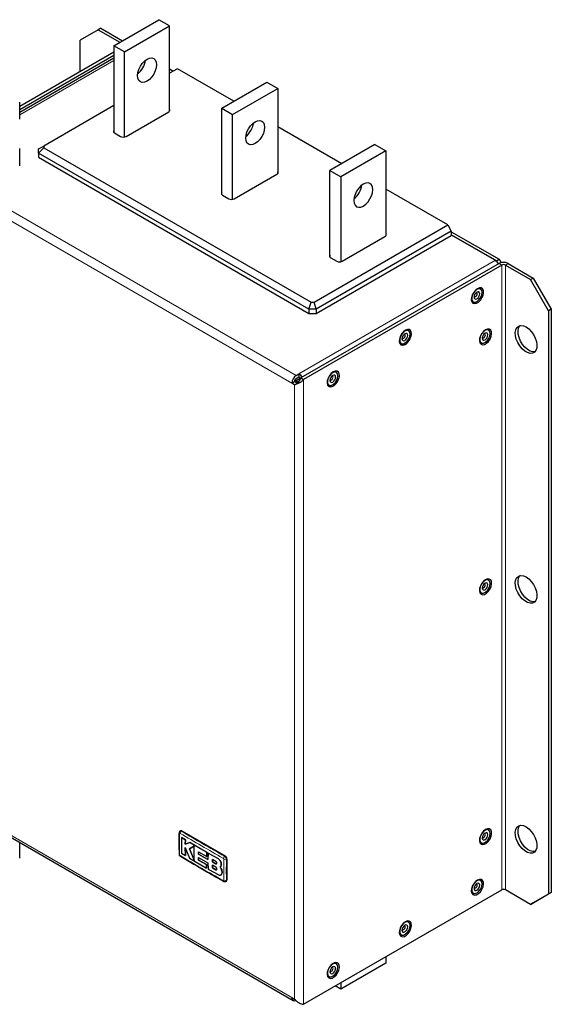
# Model space of a CAD drawing. Header units: millimetres. Extents: x 5 to 418, y 2 to 292.
# Tile 5 of 8: x 266 to 322, y 89 to 192. Entities that reach past the tile are written whole.
import ezdxf

# ---------------------------------------------------------------- set-up
doc = ezdxf.new("R2010")
doc.units = ezdxf.units.MM

msp = doc.modelspace()

# ---------------------------------------------------------------- linework, layer by layer
at = {"color": 7, "linetype": 'Continuous', "lineweight": 25}
for p, q in [((275.9649, 189.3713), (280.6789, 192.0926)), ((281.8103, 191.4395), (280.6789, 192.0926)), ((274.3338, 191.0406), (272.4482, 189.9517)), ((274.6167, 191.2039), (274.3338, 191.0406)), ((274.3338, 191.0406), (276.5952, 189.7351)), ((274.6167, 191.2039), (276.878, 189.8984)), ((277.0962, 188.7181), (281.8103, 191.4395)), ((281.8103, 182.5463), (281.8103, 191.4395)), ((272.4482, 186.6864), (272.4482, 189.9517)), ((266.1285, 183.0381), (275.9649, 188.7165)), ((275.9649, 189.3713), (275.9649, 180.3365)), ((277.0962, 188.7181), (275.9649, 189.3713)), ((277.0962, 179.8375), (277.0962, 188.7181)), ((266.1285, 182.7116), (275.9649, 188.39)), ((275.9649, 188.0602), (266.1285, 182.3818)), ((282.6305, 186.9587), (281.8103, 186.4852)), ((281.8103, 186.9422), (282.2061, 186.7137)), ((281.8103, 186.6157), (281.9233, 186.5504)), ((288.5218, 183.5577), (282.6305, 186.9587)), ((287.2786, 182.84), (291.9926, 185.5614)), ((291.9926, 185.5614), (293.124, 184.9082)), ((288.4099, 182.1869), (293.124, 184.9082)), ((293.124, 184.9082), (293.124, 176.015)), ((266.1285, 181.678), (266.1285, 183.4859)), ((275.9649, 183.1107), (268.6446, 178.8848)), ((277.2565, 179.894), (281.7254, 182.4739)), ((287.2786, 182.84), (288.4099, 182.1869)), ((287.2786, 173.8053), (287.2786, 182.84)), ((288.4099, 173.3063), (288.4099, 182.1869)), ((276.0497, 180.2642), (276.6908, 179.894)), ((299.8355, 177.0265), (293.124, 180.901)), ((266.1285, 176.8005), (266.1285, 178.6084)), ((268.1113, 178.5768), (268.6446, 178.8848)), ((268.1113, 178.1414), (268.6446, 178.7044)), ((268.1113, 178.1414), (268.1113, 178.5768)), ((296.3955, 161.8133), (268.1113, 178.1414)), ((268.1113, 178.1414), (268.1113, 177.7059)), ((268.6446, 178.8848), (268.6446, 178.7044)), ((268.6446, 178.7044), (296.6165, 162.5566)), ((303.3063, 179.0301), (298.5923, 176.3087)), ((304.4377, 178.377), (299.7237, 175.6556)), ((303.3063, 179.0301), (304.4377, 178.377)), ((304.4377, 178.377), (304.4377, 169.4837)), ((268.1113, 177.7059), (296.3955, 161.3778)), ((298.5923, 167.274), (298.5923, 176.3087)), ((298.5923, 176.3087), (299.7237, 175.6556)), ((288.5702, 173.3628), (293.0391, 175.9426)), ((299.7237, 175.6556), (299.7237, 166.775)), ((310.9148, 170.6305), (304.4377, 174.3697)), ((287.3634, 173.7329), (288.0045, 173.3628)), ((296.9289, 162.5566), (310.9148, 170.6305)), ((311.2919, 169.9773), (297.1498, 161.8133)), ((310.9148, 170.6305), (311.2919, 169.9773)), ((311.2919, 169.9773), (311.2919, 169.5419)), ((311.2919, 169.9228), (316.2888, 167.0382)), ((297.1498, 161.3778), (311.2919, 169.5419)), ((299.8839, 166.8315), (304.3529, 169.4114)), ((311.2919, 169.5963), (316.006, 166.8749)), ((315.9023, 166.9348), (311.2919, 169.5963)), ((298.6771, 167.2016), (299.3183, 166.8315)), ((316.006, 166.8749), (316.2888, 167.0382)), ((316.0212, 166.8485), (316.006, 166.8749)), ((316.2888, 167.0382), (316.4937, 166.6834)), ((316.2888, 166.6028), (295.547, 154.6288)), ((316.5717, 166.4395), (295.8299, 154.4655)), ((316.9488, 166.4395), (319.5886, 164.9155)), ((317.2316, 166.6028), (319.8715, 165.0788)), ((319.5886, 164.9155), (319.8715, 165.0788)), ((321.4743, 161.6495), (319.5886, 164.9155)), ((319.8715, 165.0788), (321.7571, 161.8128)), ((296.3955, 161.8133), (296.6165, 162.5566)), ((297.1498, 161.8133), (296.3955, 161.8133)), ((296.3955, 161.8133), (296.3955, 161.3778)), ((296.6165, 162.5566), (296.9289, 162.5566)), ((297.1498, 161.8133), (296.9289, 162.5566)), ((297.1498, 161.8133), (297.1498, 161.3778)), ((321.7571, 161.8128), (321.4743, 161.6495)), ((321.4743, 161.6495), (321.4743, 100.6812)), ((321.7571, 161.8128), (321.7571, 100.8444)), ((296.3955, 161.3778), (297.1498, 161.3778)), ((295.0662, 154.9064), (295.349, 155.0696)), ((295.0662, 154.5798), (295.349, 154.743)), ((295.0743, 154.367), (295.4823, 154.6025)), ((295.349, 155.0696), (295.349, 154.743)), ((295.547, 154.6288), (295.8299, 154.4655)), ((294.5948, 154.0899), (294.8776, 154.2532)), ((294.887, 153.9211), (294.5948, 154.0899)), ((295.1597, 154.0903), (294.8776, 154.2532)), ((294.887, 153.9211), (295.0583, 154.02)), ((295.1463, 154.2213), (295.1463, 154.4085)), ((256.6622, 111.5278), (294.7329, 89.5501)), ((282.9686, 107.2815), (282.91, 107.2477)), ((283.1019, 107.2683), (287.6274, 104.6558)), ((266.1285, 104.4223), (266.1285, 106.063)), ((283.0652, 106.5916), (283.0689, 106.5938)), ((283.467, 106.3448), (283.0652, 106.5916)), ((283.0689, 106.5938), (283.4708, 106.347)), ((283.4505, 105.8708), (283.467, 106.3448)), ((283.9269, 106.0654), (283.4505, 105.8708)), ((283.4708, 106.347), (283.4543, 105.873)), ((283.4543, 105.873), (283.9306, 106.0676)), ((283.467, 106.3448), (283.4708, 106.347)), ((283.9269, 106.0654), (283.9306, 106.0676)), ((285.7262, 105.0147), (283.9269, 106.0654)), ((283.9306, 106.0676), (285.73, 105.0168)), ((283.4459, 105.5415), (283.9094, 104.4156)), ((283.4653, 104.6863), (283.4459, 105.5415)), ((283.4497, 105.5437), (283.4691, 104.6885)), ((283.4505, 105.8708), (283.4543, 105.873)), ((284.4082, 105.7203), (283.8975, 105.409)), ((283.8975, 105.409), (283.9013, 105.4112)), ((283.8975, 105.409), (284.4035, 104.1912)), ((283.9013, 105.4112), (284.412, 105.7225)), ((284.4073, 104.1934), (283.9013, 105.4112)), ((284.8376, 104.8335), (284.8478, 105.0905)), ((284.8515, 105.0927), (284.8414, 104.8357)), ((284.8478, 105.0905), (285.6981, 104.6051)), ((285.6981, 104.6051), (285.7262, 105.0147)), ((285.73, 105.0168), (285.7019, 104.6073)), ((285.7262, 105.0147), (285.73, 105.0168)), ((283.0645, 104.9335), (283.4653, 104.6863)), ((283.4653, 104.6863), (283.4691, 104.6885)), ((283.9094, 104.4156), (285.6892, 103.3746)), ((284.8366, 104.4898), (285.8215, 103.931)), ((284.8463, 104.2178), (284.8366, 104.4898)), ((284.8376, 104.8335), (284.8414, 104.8357)), ((285.8226, 104.2745), (284.8376, 104.8335)), ((284.8403, 104.492), (284.8501, 104.22)), ((284.8414, 104.8357), (285.8264, 104.2767)), ((284.8463, 104.2178), (284.8501, 104.22)), ((285.662, 103.7517), (284.8463, 104.2178)), ((284.8501, 104.22), (285.6658, 103.7539)), ((285.6981, 104.6051), (285.7019, 104.6073)), ((285.859, 104.94), (285.8226, 104.2745)), ((285.859, 104.94), (285.8628, 104.9421)), ((286.8787, 104.377), (285.859, 104.94)), ((285.8628, 104.9421), (286.8824, 104.3791)), ((286.3049, 104.27), (286.2976, 104.0228)), ((286.2976, 104.0228), (286.3013, 104.0249)), ((286.2976, 104.0228), (286.6403, 103.8416)), ((286.3013, 104.0249), (286.3087, 104.2722)), ((286.644, 103.8437), (286.3013, 104.0249)), ((286.646, 104.0879), (286.3049, 104.27)), ((287.816, 104.3292), (287.816, 102.1518)), ((285.662, 103.7517), (285.6658, 103.7539)), ((285.6892, 103.3746), (285.662, 103.7517)), ((285.6658, 103.7539), (285.693, 103.3768)), ((285.6892, 103.3746), (285.693, 103.3768)), ((285.8215, 103.931), (285.8563, 103.2807)), ((285.8563, 103.2807), (286.9526, 102.6776)), ((286.2966, 103.6743), (286.3038, 103.4008)), ((286.6395, 103.4932), (286.2966, 103.6743)), ((286.3076, 103.403), (286.3003, 103.6765)), ((286.3038, 103.4008), (286.3076, 103.403)), ((286.3038, 103.4008), (286.6451, 103.2188)), ((286.6489, 103.221), (286.3076, 103.403)), ((287.2231, 103.2968), (287.1097, 103.5087)), ((287.1107, 103.5093), (287.1145, 103.5115)), ((287.1134, 103.5109), (287.2269, 103.299)), ((287.2231, 103.2968), (287.2269, 103.299)), ((287.2262, 103.7822), (287.23, 103.7844)), ((287.183, 102.658), (287.1868, 102.6602)), ((287.2535, 102.7392), (287.2573, 102.7414)), ((287.7022, 101.9959), (287.7607, 102.0297)), ((295.8299, 89.1422), (316.5717, 101.1162)), ((319.5886, 99.5923), (316.9488, 101.1162)), ((319.5886, 99.5923), (321.4743, 100.6812)), ((321.7571, 100.8444), (319.8715, 99.7555)), ((321.4743, 100.6812), (321.7571, 100.8444)), ((319.8715, 99.7555), (319.5886, 99.5923)), ((304.4377, 94.1114), (304.4377, 93.4567)), ((304.4377, 93.4567), (299.7237, 90.7354)), ((299.7237, 90.7354), (299.1566, 91.0627)), ((299.7237, 91.3901), (299.7237, 90.7354)), ((294.5948, 89.8553), (294.887, 89.6866))]:
    msp.add_line(p, q, dxfattribs=at)
at = {"color": 7, "linetype": 'Continuous', "lineweight": 18}
for p, q in [((275.9649, 187.8348), (266.1285, 182.1564)), ((294.5948, 154.0899), (256.5241, 176.0676)), ((295.0662, 154.9064), (256.9956, 176.8841)), ((295.349, 155.0696), (315.9023, 166.9348)), ((316.5717, 166.4395), (316.2888, 166.6028)), ((316.5717, 166.4395), (316.5717, 101.1162)), ((316.9488, 166.4395), (317.2316, 166.6028)), ((316.9488, 101.1162), (316.9488, 166.4395)), ((295.8299, 89.1422), (295.8299, 154.4655)), ((294.887, 89.6866), (294.887, 153.9211)), ((295.0964, 154.4158), (295.021, 154.3723)), ((256.5241, 111.833), (294.5948, 89.8553)), ((283.1019, 107.2683), (283.0431, 107.2344)), ((286.8787, 104.377), (286.8824, 104.3791)), ((287.6274, 104.6558), (287.5686, 104.6219)), ((287.816, 104.3292), (287.7572, 104.2953)), ((286.6403, 103.8416), (286.644, 103.8437)), ((286.6451, 103.2188), (286.6489, 103.221)), ((287.816, 102.1518), (287.7572, 102.1178))]:
    msp.add_line(p, q, dxfattribs=at)
at = {"color": 7, "linetype": 'Continuous', "lineweight": 25, "flags": 128}
for points in [[(279.4533, 185.6695), (279.197, 185.5605), (278.9583, 185.5369), (278.7533, 185.6002), (278.5959, 185.7462), (278.497, 185.9648), (278.4633, 186.2412), (278.497, 186.5565), (278.5959, 186.8893), (278.7533, 187.2169), (278.9583, 187.5169), (279.197, 187.769), (279.4533, 187.9558), (279.7095, 188.0648), (279.9482, 188.0884), (280.1533, 188.0251), (280.3106, 187.8792), (280.4095, 187.6605), (280.4432, 187.3841), (280.4095, 187.0688), (280.3106, 186.736), (280.1533, 186.4084), (279.9482, 186.1084), (279.7095, 185.8564), (279.4533, 185.6695)], [(281.7254, 182.4739), (281.7752, 182.5089), (281.8121, 182.5488), (281.8349, 182.5921), (281.8426, 182.6372), (281.8349, 182.6822), (281.8121, 182.7255), (281.8103, 182.7281)], [(290.767, 181.4246), (291.0232, 181.5335), (291.2619, 181.5571), (291.467, 181.4938), (291.6243, 181.3479), (291.7232, 181.1293), (291.7569, 180.8529), (291.7232, 180.5375), (291.6243, 180.2047), (291.467, 179.8772), (291.2619, 179.5771), (291.0232, 179.3251), (290.767, 179.1382), (290.5108, 179.0293), (290.272, 179.0056), (290.067, 179.069), (289.9097, 179.2149), (289.8108, 179.4335), (289.777, 179.7099), (289.8108, 180.0253), (289.9097, 180.3581), (290.067, 180.6856), (290.272, 180.9857), (290.5108, 181.2377), (290.767, 181.4246)], [(293.0391, 175.9426), (293.0889, 175.9776), (293.1259, 176.0175), (293.1486, 176.0609), (293.1563, 176.1059), (293.1486, 176.151), (293.1259, 176.1943), (293.124, 176.1968)], [(302.0807, 172.607), (302.3369, 172.7938), (302.5757, 173.0459), (302.7807, 173.3459), (302.938, 173.6735), (303.0369, 174.0063), (303.0706, 174.3216), (303.0369, 174.598), (302.938, 174.8166), (302.7807, 174.9626), (302.5757, 175.0259), (302.3369, 175.0022), (302.0807, 174.8933), (301.8245, 174.7064), (301.5857, 174.4544), (301.3807, 174.1544), (301.2234, 173.8268), (301.1245, 173.494), (301.0907, 173.1786), (301.1245, 172.9022), (301.2234, 172.6836), (301.3807, 172.5377), (301.5857, 172.4744), (301.8245, 172.498), (302.0807, 172.607)], [(304.3529, 169.4114), (304.4026, 169.4464), (304.4396, 169.4863), (304.4623, 169.5296), (304.47, 169.5747), (304.4623, 169.6197), (304.4396, 169.663), (304.4377, 169.6656)], [(314.0261, 163.9683), (313.8179, 163.808), (313.6323, 163.5849), (313.4894, 163.3231), (313.4046, 163.051), (313.3872, 162.798), (313.439, 162.5917), (313.5544, 162.4543), (313.7209, 162.4008), (313.9205, 162.4369), (314.1316, 162.5587), (314.3312, 162.7531), (314.4978, 162.9989), (314.6132, 163.2695), (314.665, 163.5357), (314.6476, 163.7685), (314.5628, 163.9428), (314.4198, 164.0396), (314.2342, 164.0484), (314.0261, 163.9683)], [(314.5185, 163.5751), (314.4815, 163.7819), (314.3757, 163.9181), (314.2154, 163.9654), (314.0221, 163.9173), (313.822, 163.7804), (313.6421, 163.5731), (313.5067, 163.3235), (313.4341, 163.0652), (313.4341, 162.8331), (313.5067, 162.6586), (313.6421, 162.5653), (313.822, 162.5657), (314.0221, 162.6598), (314.2154, 162.8349), (314.3757, 163.0673), (314.4815, 163.3257), (314.5185, 163.5751)], [(314.2686, 163.4309), (314.246, 163.5491), (314.1816, 163.6232), (314.0853, 163.6419), (313.9716, 163.6024), (313.858, 163.5107), (313.7616, 163.3807), (313.6973, 163.2323), (313.6747, 163.088), (313.6973, 162.9698), (313.7616, 162.8957), (313.858, 162.877), (313.9716, 162.9165), (314.0853, 163.0082), (314.1816, 163.1382), (314.246, 163.2866), (314.2686, 163.4309)], [(313.6845, 163.1812), (313.6872, 163.1747), (313.723, 163.1336), (313.7765, 163.1232), (313.8396, 163.1451), (313.9028, 163.1961), (313.9563, 163.2683), (313.9921, 163.3507), (314.0046, 163.4309)], [(314.0046, 163.4309), (313.9921, 163.4965), (313.9563, 163.5377), (313.9028, 163.5481), (313.8958, 163.5472)], [(306.4836, 159.6142), (306.2754, 159.4539), (306.0898, 159.2307), (305.9469, 158.9689), (305.8621, 158.6968), (305.8447, 158.4439), (305.8965, 158.2375), (306.0119, 158.1001), (306.1785, 158.0466), (306.3781, 158.0827), (306.5891, 158.2045), (306.7887, 158.3989), (306.9553, 158.6447), (307.0707, 158.9154), (307.1225, 159.1815), (307.1051, 159.4143), (307.0203, 159.5886), (306.8774, 159.6854), (306.6918, 159.6942), (306.4836, 159.6142)], [(306.976, 159.2209), (306.9391, 159.4277), (306.8333, 159.564), (306.6729, 159.6112), (306.4796, 159.5631), (306.2795, 159.4262), (306.0996, 159.2189), (305.9642, 158.9693), (305.8916, 158.711), (305.8916, 158.4789), (305.9642, 158.3044), (306.0996, 158.2111), (306.2795, 158.2115), (306.4796, 158.3056), (306.6729, 158.4807), (306.8333, 158.7131), (306.9391, 158.9715), (306.976, 159.2209)], [(314.8746, 159.6678), (314.6664, 159.5075), (314.4808, 159.2844), (314.3379, 159.0226), (314.2531, 158.7504), (314.2357, 158.4975), (314.2875, 158.2912), (314.4029, 158.1538), (314.5695, 158.1002), (314.7691, 158.1363), (314.9801, 158.2582), (315.1797, 158.4525), (315.3463, 158.6984), (315.4617, 158.969), (315.5135, 159.2352), (315.4961, 159.468), (315.4113, 159.6422), (315.2684, 159.739), (315.0828, 159.7479), (314.8746, 159.6678)], [(315.367, 159.2746), (315.3301, 159.4814), (315.2243, 159.6176), (315.0639, 159.6649), (314.8706, 159.6168), (314.6705, 159.4799), (314.4906, 159.2726), (314.3552, 159.0229), (314.2826, 158.7646), (314.2826, 158.5326), (314.3552, 158.3581), (314.4906, 158.2647), (314.6705, 158.2652), (314.8706, 158.3593), (315.0639, 158.5344), (315.2243, 158.7668), (315.3301, 159.0252), (315.367, 159.2746)], [(319.1172, 159.9618), (319.3986, 159.7583), (319.6623, 159.4856), (319.8917, 159.1606), (320.0725, 158.8039), (320.1932, 158.4379), (320.2464, 158.0855), (320.2286, 157.769), (320.1409, 157.5081), (319.989, 157.3193), (319.7822, 157.2145), (319.5337, 157.2002), (319.259, 157.2773), (318.9754, 157.441), (318.7008, 157.6811), (318.4522, 157.9823), (318.2455, 158.3258), (318.0935, 158.69), (318.0059, 159.0521), (317.9881, 159.3892), (318.0412, 159.6802), (318.162, 159.9068), (318.3428, 160.0548), (318.5722, 160.1149), (318.8359, 160.0832), (319.1172, 159.9618)], [(320.046, 157.3731), (319.8166, 157.3635), (319.5419, 157.4406), (319.2583, 157.6043), (318.9836, 157.8443), (318.7351, 158.1456), (318.5283, 158.4891), (318.3764, 158.8533), (318.2888, 159.2154), (318.2709, 159.5525), (318.3241, 159.8435), (318.4448, 160.0701), (318.4713, 160.1008)], [(306.7262, 159.0767), (306.7035, 159.1949), (306.6392, 159.269), (306.5428, 159.2877), (306.4292, 159.2482), (306.3155, 159.1565), (306.2192, 159.0265), (306.1548, 158.8781), (306.1322, 158.7338), (306.1548, 158.6156), (306.2192, 158.5415), (306.3155, 158.5228), (306.4292, 158.5623), (306.5428, 158.654), (306.6392, 158.784), (306.7035, 158.9324), (306.7262, 159.0767)], [(306.142, 158.8271), (306.1447, 158.8205), (306.1805, 158.7794), (306.234, 158.769), (306.2972, 158.7909), (306.3603, 158.8419), (306.4138, 158.9141), (306.4496, 158.9965), (306.4622, 159.0767)], [(306.4622, 159.0767), (306.4496, 159.1424), (306.4138, 159.1835), (306.3603, 159.1939), (306.3533, 159.193)], [(315.1172, 159.1303), (315.0945, 159.2485), (315.0302, 159.3226), (314.9338, 159.3414), (314.8202, 159.3018), (314.7065, 159.2101), (314.6102, 159.0802), (314.5458, 158.9317), (314.5232, 158.7875), (314.5458, 158.6693), (314.6102, 158.5952), (314.7065, 158.5764), (314.8202, 158.616), (314.9338, 158.7077), (315.0302, 158.8376), (315.0945, 158.9861), (315.1172, 159.1303)], [(314.533, 158.8807), (314.5357, 158.8742), (314.5715, 158.833), (314.625, 158.8226), (314.6882, 158.8446), (314.7513, 158.8955), (314.8048, 158.9677), (314.8406, 159.0502), (314.8532, 159.1303)], [(314.8532, 159.1303), (314.8406, 159.196), (314.8048, 159.2372), (314.7513, 159.2476), (314.7443, 159.2467)], [(298.9411, 155.26), (298.733, 155.0997), (298.5473, 154.8766), (298.4044, 154.6147), (298.3196, 154.3426), (298.3022, 154.0897), (298.354, 153.8833), (298.4694, 153.7459), (298.636, 153.6924), (298.8356, 153.7285), (299.0466, 153.8503), (299.2463, 154.0447), (299.4128, 154.2905), (299.5282, 154.5612), (299.58, 154.8274), (299.5626, 155.0602), (299.4778, 155.2344), (299.3349, 155.3312), (299.1493, 155.34), (298.9411, 155.26)], [(299.4335, 154.8668), (299.3966, 155.0735), (299.2908, 155.2098), (299.1304, 155.257), (298.9371, 155.209), (298.737, 155.072), (298.5572, 154.8648), (298.4218, 154.6151), (298.3492, 154.3568), (298.3492, 154.1247), (298.4218, 153.9503), (298.5572, 153.8569), (298.737, 153.8573), (298.9371, 153.9514), (299.1304, 154.1265), (299.2908, 154.359), (299.3966, 154.6173), (299.4335, 154.8668)], [(299.1837, 154.7225), (299.1611, 154.8407), (299.0967, 154.9148), (299.0003, 154.9335), (298.8867, 154.894), (298.773, 154.8023), (298.6767, 154.6723), (298.6123, 154.5239), (298.5897, 154.3796), (298.6123, 154.2614), (298.6767, 154.1873), (298.773, 154.1686), (298.8867, 154.2081), (299.0003, 154.2998), (299.0967, 154.4298), (299.1611, 154.5782), (299.1837, 154.7225)], [(298.5996, 154.4729), (298.6023, 154.4664), (298.638, 154.4252), (298.6916, 154.4148), (298.7547, 154.4367), (298.8178, 154.4877), (298.8714, 154.5599), (298.9071, 154.6424), (298.9197, 154.7225)], [(298.9197, 154.7225), (298.9071, 154.7882), (298.8714, 154.8293), (298.8178, 154.8397), (298.8108, 154.8388)], [(295.0359, 154.3654), (295.0499, 154.3622), (295.0743, 154.367), (295.0907, 154.3858), (295.0964, 154.4158)], [(319.1172, 133.8325), (319.3986, 133.629), (319.6623, 133.3563), (319.8917, 133.0313), (320.0725, 132.6746), (320.1932, 132.3086), (320.2464, 131.9562), (320.2286, 131.6397), (320.1409, 131.3788), (319.989, 131.19), (319.7822, 131.0852), (319.5337, 131.0709), (319.259, 131.148), (318.9754, 131.3117), (318.7008, 131.5517), (318.4522, 131.853), (318.2455, 132.1965), (318.0935, 132.5607), (318.0059, 132.9228), (317.9881, 133.2599), (318.0412, 133.5509), (318.162, 133.7775), (318.3428, 133.9255), (318.5722, 133.9855), (318.8359, 133.9539), (319.1172, 133.8325)], [(320.046, 131.2438), (319.8166, 131.2342), (319.5419, 131.3113), (319.2583, 131.475), (318.9836, 131.715), (318.7351, 132.0163), (318.5283, 132.3598), (318.3764, 132.724), (318.2888, 133.0861), (318.2709, 133.4232), (318.3241, 133.7142), (318.4448, 133.9408), (318.4713, 133.9715)], [(314.8746, 133.5385), (314.6664, 133.3782), (314.4808, 133.1551), (314.3379, 132.8933), (314.2531, 132.6211), (314.2357, 132.3682), (314.2875, 132.1619), (314.4029, 132.0245), (314.5695, 131.9709), (314.7691, 132.007), (314.9801, 132.1289), (315.1797, 132.3232), (315.3463, 132.5691), (315.4617, 132.8397), (315.5135, 133.1059), (315.4961, 133.3387), (315.4113, 133.5129), (315.2684, 133.6097), (315.0828, 133.6186), (314.8746, 133.5385)], [(315.367, 133.1453), (315.3301, 133.3521), (315.2243, 133.4883), (315.0639, 133.5356), (314.8706, 133.4875), (314.6705, 133.3506), (314.4906, 133.1433), (314.3552, 132.8936), (314.2826, 132.6353), (314.2826, 132.4033), (314.3552, 132.2288), (314.4906, 132.1354), (314.6705, 132.1359), (314.8706, 132.23), (315.0639, 132.405), (315.2243, 132.6375), (315.3301, 132.8958), (315.367, 133.1453)], [(315.1172, 133.001), (315.0945, 133.1192), (315.0302, 133.1933), (314.9338, 133.212), (314.8202, 133.1725), (314.7065, 133.0808), (314.6102, 132.9509), (314.5458, 132.8024), (314.5232, 132.6581), (314.5458, 132.54), (314.6102, 132.4659), (314.7065, 132.4471), (314.8202, 132.4866), (314.9338, 132.5784), (315.0302, 132.7083), (315.0945, 132.8567), (315.1172, 133.001)], [(314.533, 132.7514), (314.5357, 132.7449), (314.5715, 132.7037), (314.625, 132.6933), (314.6882, 132.7153), (314.7513, 132.7662), (314.8048, 132.8384), (314.8406, 132.9209), (314.8532, 133.001)], [(314.8532, 133.001), (314.8406, 133.0667), (314.8048, 133.1079), (314.7513, 133.1183), (314.7443, 133.1174)], [(314.8746, 107.4092), (314.6664, 107.2489), (314.4808, 107.0258), (314.3379, 106.7639), (314.2531, 106.4918), (314.2357, 106.2389), (314.2875, 106.0325), (314.4029, 105.8952), (314.5695, 105.8416), (314.7691, 105.8777), (314.9801, 105.9995), (315.1797, 106.1939), (315.3463, 106.4397), (315.4617, 106.7104), (315.5135, 106.9766), (315.4961, 107.2094), (315.4113, 107.3836), (315.2684, 107.4804), (315.0828, 107.4893), (314.8746, 107.4092)], [(315.367, 107.016), (315.3301, 107.2228), (315.2243, 107.359), (315.0639, 107.4063), (314.8706, 107.3582), (314.6705, 107.2213), (314.4906, 107.014), (314.3552, 106.7643), (314.2826, 106.506), (314.2826, 106.274), (314.3552, 106.0995), (314.4906, 106.0061), (314.6705, 106.0065), (314.8706, 106.1007), (315.0639, 106.2757), (315.2243, 106.5082), (315.3301, 106.7665), (315.367, 107.016)], [(315.1172, 106.8717), (315.0945, 106.9899), (315.0302, 107.064), (314.9338, 107.0827), (314.8202, 107.0432), (314.7065, 106.9515), (314.6102, 106.8216), (314.5458, 106.6731), (314.5232, 106.5288), (314.5458, 106.4107), (314.6102, 106.3366), (314.7065, 106.3178), (314.8202, 106.3573), (314.9338, 106.4491), (315.0302, 106.579), (315.0945, 106.7274), (315.1172, 106.8717)], [(319.1172, 107.7032), (319.3986, 107.4997), (319.6623, 107.2269), (319.8917, 106.902), (320.0725, 106.5453), (320.1932, 106.1793), (320.2464, 105.8269), (320.2286, 105.5104), (320.1409, 105.2495), (319.989, 105.0607), (319.7822, 104.9559), (319.5337, 104.9416), (319.259, 105.0187), (318.9754, 105.1824), (318.7008, 105.4224), (318.4522, 105.7237), (318.2455, 106.0672), (318.0935, 106.4314), (318.0059, 106.7935), (317.9881, 107.1306), (318.0412, 107.4216), (318.162, 107.6482), (318.3428, 107.7962), (318.5722, 107.8562), (318.8359, 107.8246), (319.1172, 107.7032)], [(320.046, 105.1145), (319.8166, 105.1049), (319.5419, 105.182), (319.2583, 105.3457), (318.9836, 105.5857), (318.7351, 105.887), (318.5283, 106.2305), (318.3764, 106.5947), (318.2888, 106.9568), (318.2709, 107.2939), (318.3241, 107.5849), (318.4448, 107.8115), (318.4713, 107.8422)], [(314.533, 106.6221), (314.5357, 106.6156), (314.5715, 106.5744), (314.625, 106.564), (314.6882, 106.586), (314.7513, 106.6369), (314.8048, 106.7091), (314.8406, 106.7916), (314.8532, 106.8717)], [(314.8532, 106.8717), (314.8406, 106.9374), (314.8048, 106.9786), (314.7513, 106.989), (314.7443, 106.988)], [(314.0261, 102.129), (313.8179, 101.9687), (313.6323, 101.7455), (313.4894, 101.4837), (313.4046, 101.2116), (313.3872, 100.9587), (313.439, 100.7523), (313.5544, 100.6149), (313.7209, 100.5614), (313.9205, 100.5975), (314.1316, 100.7193), (314.3312, 100.9137), (314.4978, 101.1595), (314.6132, 101.4302), (314.665, 101.6964), (314.6476, 101.9292), (314.5628, 102.1034), (314.4198, 102.2002), (314.2342, 102.209), (314.0261, 102.129)], [(314.5185, 101.7357), (314.4815, 101.9425), (314.3757, 102.0788), (314.2154, 102.126), (314.0221, 102.078), (313.822, 101.941), (313.6421, 101.7337), (313.5067, 101.4841), (313.4341, 101.2258), (313.4341, 100.9937), (313.5067, 100.8193), (313.6421, 100.7259), (313.822, 100.7263), (314.0221, 100.8204), (314.2154, 100.9955), (314.3757, 101.2279), (314.4815, 101.4863), (314.5185, 101.7357)], [(314.2686, 101.5915), (314.246, 101.7097), (314.1816, 101.7838), (314.0853, 101.8025), (313.9716, 101.763), (313.858, 101.6713), (313.7616, 101.5413), (313.6973, 101.3929), (313.6747, 101.2486), (313.6973, 101.1304), (313.7616, 101.0563), (313.858, 101.0376), (313.9716, 101.0771), (314.0853, 101.1688), (314.1816, 101.2988), (314.246, 101.4472), (314.2686, 101.5915)], [(313.6845, 101.3419), (313.6872, 101.3354), (313.723, 101.2942), (313.7765, 101.2838), (313.8396, 101.3057), (313.9028, 101.3567), (313.9563, 101.4289), (313.9921, 101.5114), (314.0046, 101.5915)], [(314.0046, 101.5915), (313.9921, 101.6572), (313.9563, 101.6983), (313.9028, 101.7087), (313.8958, 101.7078)], [(306.4836, 97.7748), (306.2754, 97.6145), (306.0898, 97.3914), (305.9469, 97.1296), (305.8621, 96.8574), (305.8447, 96.6045), (305.8965, 96.3982), (306.0119, 96.2608), (306.1785, 96.2072), (306.3781, 96.2433), (306.5891, 96.3652), (306.7887, 96.5595), (306.9553, 96.8054), (307.0707, 97.076), (307.1225, 97.3422), (307.1051, 97.575), (307.0203, 97.7492), (306.8774, 97.846), (306.6918, 97.8549), (306.4836, 97.7748)], [(306.976, 97.3816), (306.9391, 97.5884), (306.8333, 97.7246), (306.6729, 97.7719), (306.4796, 97.7238), (306.2795, 97.5869), (306.0996, 97.3796), (305.9642, 97.1299), (305.8916, 96.8716), (305.8916, 96.6396), (305.9642, 96.4651), (306.0996, 96.3717), (306.2795, 96.3722), (306.4796, 96.4663), (306.6729, 96.6413), (306.8333, 96.8738), (306.9391, 97.1321), (306.976, 97.3816)], [(306.7262, 97.2373), (306.7035, 97.3555), (306.6392, 97.4296), (306.5428, 97.4483), (306.4292, 97.4088), (306.3155, 97.3171), (306.2192, 97.1872), (306.1548, 97.0387), (306.1322, 96.8944), (306.1548, 96.7763), (306.2192, 96.7022), (306.3155, 96.6834), (306.4292, 96.7229), (306.5428, 96.8147), (306.6392, 96.9446), (306.7035, 97.093), (306.7262, 97.2373)], [(306.142, 96.9877), (306.1447, 96.9812), (306.1805, 96.94), (306.234, 96.9296), (306.2972, 96.9516), (306.3603, 97.0025), (306.4138, 97.0747), (306.4496, 97.1572), (306.4622, 97.2373)], [(306.4622, 97.2373), (306.4496, 97.303), (306.4138, 97.3442), (306.3603, 97.3546), (306.3533, 97.3537)], [(298.9411, 93.4206), (298.733, 93.2603), (298.5473, 93.0372), (298.4044, 92.7754), (298.3196, 92.5033), (298.3022, 92.2503), (298.354, 92.044), (298.4694, 91.9066), (298.636, 91.853), (298.8356, 91.8891), (299.0466, 92.011), (299.2463, 92.2053), (299.4128, 92.4512), (299.5282, 92.7218), (299.58, 92.988), (299.5626, 93.2208), (299.4778, 93.3951), (299.3349, 93.4918), (299.1493, 93.5007), (298.9411, 93.4206)], [(299.4335, 93.0274), (299.3966, 93.2342), (299.2908, 93.3704), (299.1304, 93.4177), (298.9371, 93.3696), (298.737, 93.2327), (298.5572, 93.0254), (298.4218, 92.7757), (298.3492, 92.5174), (298.3492, 92.2854), (298.4218, 92.1109), (298.5572, 92.0176), (298.737, 92.018), (298.9371, 92.1121), (299.1304, 92.2872), (299.2908, 92.5196), (299.3966, 92.778), (299.4335, 93.0274)], [(299.1837, 92.8832), (299.1611, 93.0014), (299.0967, 93.0754), (299.0003, 93.0942), (298.8867, 93.0547), (298.773, 92.9629), (298.6767, 92.833), (298.6123, 92.6846), (298.5897, 92.5403), (298.6123, 92.4221), (298.6767, 92.348), (298.773, 92.3293), (298.8867, 92.3688), (299.0003, 92.4605), (299.0967, 92.5904), (299.1611, 92.7389), (299.1837, 92.8832)], [(298.5996, 92.6335), (298.6023, 92.627), (298.638, 92.5858), (298.6916, 92.5754), (298.7547, 92.5974), (298.8178, 92.6483), (298.8714, 92.7205), (298.9071, 92.803), (298.9197, 92.8832)], [(298.9197, 92.8832), (298.9071, 92.9488), (298.8714, 92.99), (298.8178, 93.0004), (298.8108, 92.9995)], [(294.5948, 89.8553), (294.6038, 89.7544), (294.6307, 89.6677), (294.6742, 89.5988), (294.7328, 89.5501), (294.8043, 89.5237), (294.8858, 89.5204), (294.9742, 89.5405), (295.0081, 89.5537)]]:
    msp.add_lwpolyline(points, dxfattribs=at)
at = {"color": 7, "linetype": 'Continuous', "lineweight": 25}
for centre, radius, start, end in [((277.1189, 188.1603), 2.2025, 308.011936, 351.99344), ((288.4326, 181.629), 2.2025, 308.011936, 351.99344), ((276.109, 180.4252), 0.1716, 147.131075, 249.788241), ((276.9737, 180.4399), 0.6148, 242.609672, 297.390328), ((287.4227, 173.8939), 0.1716, 147.131075, 249.788241), ((299.7463, 175.0977), 2.2025, 308.011936, 351.99344), ((288.2874, 173.9087), 0.6148, 242.609672, 297.390328), ((298.7364, 167.3627), 0.1716, 147.131075, 249.788241), ((299.6011, 167.3774), 0.6148, 242.609672, 297.390328), ((315.3725, 166.0988), 0.9897, 28.745369, 57.639294), ((316.7602, 165.693), 1.0247, 62.609672, 117.390328), ((316.7602, 166.0756), 0.4099, 62.609672, 117.390328), ((295.6183, 154.0433), 1.0245, 122.605478, 177.394522), ((295.287, 154.2345), 0.4098, 122.605478, 177.394522), ((294.8303, 154.244), 0.9751, 28.524682, 57.859981), ((295.1287, 154.3992), 0.4084, 21.886019, 57.35234), ((283.0238, 107.1593), 0.1341, 54.382423, 114.307119), ((282.8921, 104.8787), 0.0925, 184.556353, 244.523328), ((282.9974, 104.6867), 0.0884, 173.952122, 237.219619), ((287.4066, 104.3106), 0.4098, 2.605478, 57.394522), ((287.6891, 102.1356), 0.1279, 304.056351, 7.25583), ((316.7602, 100.7523), 0.4099, 62.609672, 117.390328)]:
    msp.add_arc(centre, radius, start, end, dxfattribs=at)
at = {"color": 7, "linetype": 'Continuous', "lineweight": 18}
for centre, radius, start, end in [((294.8535, 154.3634), 0.1678, 3.017136, 48.039211), ((283.1937, 106.9929), 0.2846, 121.941652, 176.678041), ((282.8914, 107.0594), 0.0919, 185.116314, 244.805447), ((287.7285, 104.3791), 0.2907, 123.367673, 176.872209), ((287.6268, 104.555), 0.2906, 243.134785, 296.648248), ((287.5299, 102.0739), 0.092, 175.208717, 234.718971), ((287.6233, 102.3692), 0.2848, 243.323518, 298.034278)]:
    msp.add_arc(centre, radius, start, end, dxfattribs=at)
at = {"color": 7, "linetype": 'Continuous', "lineweight": 25}
for points, knots in [([(295.8299, 154.4655), (295.7596, 154.3872), (295.6189, 154.2305), (295.348, 154.066), (295.0857, 153.9605), (294.9515, 153.9339), (294.887, 153.9211)], [0, 0, 0, 0, 0.25469201, 0.50958384, 0.76447681, 1, 1, 1, 1]), ([(295.547, 154.6288), (295.5082, 154.5505), (295.4236, 154.3799), (295.2961, 154.2345), (295.244, 154.1724), (295.2378, 154.165)], [0, 0, 0, 0, 0.42731023, 0.93196106, 1, 1, 1, 1]), ([(294.9437, 154.215), (294.9471, 154.2252), (294.9554, 154.2503), (294.9757, 154.2896), (295.0025, 154.3305), (295.0421, 154.3777), (295.0751, 154.4008), (295.0964, 154.4158)], [0, 0, 0, 0, 0.12350976, 0.30489213, 0.48574591, 0.66712712, 1, 1, 1, 1]), ([(295.2416, 154.1699), (295.2199, 154.1842), (295.1711, 154.2164), (295.0773, 154.2511), (295.0031, 154.2632), (294.9664, 154.2692)], [0, 0, 0, 0, 0.28698438, 0.6474233, 1, 1, 1, 1]), ([(295.2419, 154.1702), (295.2162, 154.143), (295.1606, 154.084), (295.0941, 154.0424), (295.0583, 154.02)], [0, 0, 0, 0, 0.460986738, 1, 1, 1, 1]), ([(282.9112, 107.2464), (282.9077, 107.245), (282.8792, 107.234), (282.8414, 107.1903), (282.8085, 107.125), (282.7985, 107.0766), (282.8001, 107.0522), (282.8001, 107.0512)], [0, 0, 0, 0, 0.04723111, 0.38743444, 0.68814557, 0.98695799, 1, 1, 1, 1]), ([(282.8, 107.0513), (282.7997, 107.0193), (282.7912, 106.2877), (282.797, 105.5638), (282.8026, 104.8716)], [0, 0, 0, 0, 0.04373431, 1, 1, 1, 1]), ([(283.0652, 106.5916), (283.0608, 106.3624), (283.0502, 105.8037), (283.0592, 105.2563), (283.0645, 104.9335)], [0, 0, 0, 0, 0.41032951, 1, 1, 1, 1]), ([(284.4035, 104.1912), (284.3893, 104.4096), (284.3576, 104.9001), (284.3902, 105.4277), (284.4082, 105.7203)], [0, 0, 0, 0, 0.44547751, 1, 1, 1, 1]), ([(282.8015, 104.8698), (282.801, 104.8667), (282.7965, 104.8383), (282.8144, 104.7772), (282.8556, 104.692), (282.9076, 104.6346), (282.9444, 104.6165), (282.9487, 104.6143)], [0, 0, 0, 0, 0.03160488, 0.28358762, 0.59521201, 0.95256318, 1, 1, 1, 1]), ([(282.9515, 104.6151), (283.8916, 104.0606), (285.3851, 103.1797), (286.9131, 102.319), (287.4792, 102.0001)], [0, 0, 0, 0, 0.62950294, 1, 1, 1, 1]), ([(286.6403, 103.8416), (286.6527, 103.8364), (286.6776, 103.8261), (286.711, 103.83), (286.7366, 103.848), (286.7516, 103.8795), (286.7544, 103.9206), (286.7447, 103.9666), (286.7236, 104.0124), (286.6935, 104.0528), (286.6659, 104.0766), (286.6498, 104.0857), (286.646, 104.0879)], [0, 0, 0, 0, 0.10757797, 0.21515507, 0.32274136, 0.43026461, 0.53768061, 0.64498658, 0.75221303, 0.85941075, 0.96664052, 1, 1, 1, 1]), ([(287.2262, 103.7822), (287.2229, 103.8293), (287.2162, 103.9237), (287.1568, 104.077), (287.0687, 104.217), (286.9705, 104.3199), (286.9048, 104.3607), (286.8787, 104.377)], [0, 0, 0, 0, 0.21458998, 0.42917873, 0.64379751, 0.85844062, 1, 1, 1, 1]), ([(286.8824, 104.3791), (286.9221, 104.353), (287.0014, 104.3006), (287.1058, 104.1732), (287.1842, 104.0276), (287.2253, 103.8918), (287.2287, 103.8149), (287.23, 103.7844)], [0, 0, 0, 0, 0.21462852, 0.42925656, 0.64389477, 0.8585349, 1, 1, 1, 1]), ([(286.6451, 103.2188), (286.6592, 103.2129), (286.6873, 103.201), (286.7243, 103.2047), (286.752, 103.2244), (286.7675, 103.2592), (286.7689, 103.3049), (286.7561, 103.3563), (286.7304, 103.4078), (286.6948, 103.4533), (286.6625, 103.4803), (286.6439, 103.4907), (286.6395, 103.4932)], [0, 0, 0, 0, 0.10735873, 0.21472097, 0.32200304, 0.42922335, 0.53643727, 0.64369731, 0.75104592, 0.85850264, 0.96605129, 1, 1, 1, 1]), ([(286.7226, 103.8389), (286.7225, 103.8388), (286.715, 103.8312), (286.6917, 103.8294), (286.6643, 103.8338), (286.648, 103.8418), (286.644, 103.8437)], [0, 0, 0, 0, 0.00486467, 0.43440436, 0.8642806, 1, 1, 1, 1]), ([(286.7365, 103.2143), (286.7363, 103.2142), (286.7283, 103.2058), (286.7024, 103.2042), (286.6717, 103.2097), (286.6533, 103.2189), (286.6489, 103.221)], [0, 0, 0, 0, 0.00862813, 0.4374268, 0.86639108, 1, 1, 1, 1]), ([(287.1097, 103.5087), (287.1377, 103.5313), (287.1937, 103.5765), (287.2262, 103.6812), (287.2262, 103.7557), (287.2262, 103.7822)], [0, 0, 0, 0, 0.3919653, 0.78394467, 1, 1, 1, 1]), ([(287.23, 103.7844), (287.2282, 103.737), (287.2245, 103.6424), (287.1748, 103.5539), (287.1296, 103.5222), (287.1134, 103.5109)], [0, 0, 0, 0, 0.39159972, 0.78319229, 1, 1, 1, 1]), ([(287.2535, 102.7392), (287.2726, 102.7895), (287.3107, 102.8901), (287.2981, 103.0914), (287.2476, 103.2299), (287.2231, 103.2968)], [0, 0, 0, 0, 0.34078213, 0.68156868, 1, 1, 1, 1]), ([(287.2269, 103.299), (287.2528, 103.2273), (287.3045, 103.0838), (287.3128, 102.8846), (287.2754, 102.7881), (287.2573, 102.7414)], [0, 0, 0, 0, 0.34081719, 0.68164173, 1, 1, 1, 1]), ([(286.9526, 102.6776), (286.9895, 102.6615), (287.0633, 102.6293), (287.16, 102.6389), (287.2227, 102.6815), (287.2457, 102.7247), (287.2535, 102.7392)], [0, 0, 0, 0, 0.28512532, 0.57025159, 0.85535534, 1, 1, 1, 1]), ([(287.2573, 102.7414), (287.2422, 102.7112), (287.2244, 102.6756), (287.1903, 102.6651), (287.1852, 102.6635)], [0, 0, 0, 0, 0.84983215, 1, 1, 1, 1]), ([(287.4775, 101.9999), (287.4802, 101.9979), (287.505, 101.9795), (287.5624, 101.9663), (287.6391, 101.9657), (287.6819, 101.9878), (287.7009, 101.9977)], [0, 0, 0, 0, 0.0428631, 0.39358076, 0.72994359, 1, 1, 1, 1])]:
    msp.add_open_spline(points, degree=3, knots=knots, dxfattribs=at)
at = {"color": 7, "linetype": 'Continuous', "lineweight": 18}
for points, knots in [([(294.9257, 154.2571), (294.947, 154.2558), (295.0126, 154.2516), (295.1074, 154.2204), (295.1867, 154.184), (295.2141, 154.1565), (295.2209, 154.1496)], [0, 0, 0, 0, 0.17694428, 0.54484493, 0.88633289, 1, 1, 1, 1]), ([(294.9267, 154.209), (294.928, 154.2234), (294.93, 154.2457), (294.9417, 154.2779), (294.954, 154.3023), (294.9689, 154.325), (294.9909, 154.3512), (295.0091, 154.364), (295.021, 154.3723)], [0, 0, 0, 0, 0.239443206, 0.371223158, 0.50000135, 0.63178005, 0.760556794, 1, 1, 1, 1]), ([(282.9118, 107.2449), (282.9218, 107.2506), (282.9469, 107.265), (282.9945, 107.2587), (283.0293, 107.2413), (283.0431, 107.2344)], [0, 0, 0, 0, 0.2874351, 0.71714609, 1, 1, 1, 1]), ([(283.0431, 107.2344), (283.79, 106.7948), (285.284, 105.9156), (286.807, 105.0531), (287.5686, 104.6219)], [0, 0, 0, 0, 0.49996096, 1, 1, 1, 1]), ([(282.8523, 106.9762), (282.8481, 106.7288), (282.8397, 106.2338), (282.8401, 105.5067), (282.8483, 105.0271), (282.8523, 104.7952)], [0, 0, 0, 0, 0.34049866, 0.68104892, 1, 1, 1, 1]), ([(282.9095, 107.0093), (282.9054, 107.0114), (282.895, 107.0166), (282.8791, 107.0178), (282.8646, 107.0112), (282.8546, 106.9973), (282.8531, 106.9832), (282.8523, 106.9762)], [0, 0, 0, 0, 0.14056698, 0.35532785, 0.57084385, 0.7860438, 1, 1, 1, 1]), ([(287.4382, 104.395), (286.6767, 104.8357), (285.1537, 105.7171), (283.6576, 106.5786), (282.9095, 107.0093)], [0, 0, 0, 0, 0.50003904, 1, 1, 1, 1]), ([(282.8523, 104.7952), (282.8527, 104.7902), (282.8536, 104.7776), (282.8607, 104.7552), (282.8736, 104.731), (282.8906, 104.7096), (282.9032, 104.7005), (282.9095, 104.696)], [0, 0, 0, 0, 0.1406569, 0.35550383, 0.57103286, 0.78617163, 1, 1, 1, 1]), ([(282.9095, 104.696), (283.6577, 104.2475), (285.1538, 103.3507), (286.6768, 102.5046), (287.4382, 102.0816)], [0, 0, 0, 0, 0.50003916, 1, 1, 1, 1]), ([(287.4955, 104.2958), (287.4952, 104.3008), (287.4945, 104.3136), (287.4876, 104.3361), (287.4747, 104.3603), (287.4576, 104.3816), (287.4447, 104.3905), (287.4382, 104.395)], [0, 0, 0, 0, 0.140656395, 0.355502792, 0.571031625, 0.786170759, 1, 1, 1, 1]), ([(287.4955, 102.1147), (287.4956, 102.3598), (287.4958, 102.8501), (287.4958, 103.5774), (287.4956, 104.0616), (287.4955, 104.2958)], [0, 0, 0, 0, 0.3404988, 0.68104949, 1, 1, 1, 1]), ([(287.5686, 104.6219), (287.5899, 104.6073), (287.6324, 104.5781), (287.689, 104.5079), (287.7316, 104.4281), (287.7541, 104.3538), (287.7563, 104.3119), (287.7572, 104.2953)], [0, 0, 0, 0, 0.21467237, 0.42935203, 0.64402618, 0.85869555, 1, 1, 1, 1]), ([(287.7572, 104.2953), (287.7552, 104.0626), (287.751, 103.5816), (287.7508, 102.8556), (287.755, 102.3638), (287.7572, 102.1178)], [0, 0, 0, 0, 0.31897788, 0.65947634, 1, 1, 1, 1]), ([(287.4382, 102.0816), (287.4425, 102.0796), (287.4531, 102.0745), (287.4692, 102.0734), (287.4837, 102.08), (287.4936, 102.0939), (287.4949, 102.1078), (287.4955, 102.1147)], [0, 0, 0, 0, 0.14056682, 0.35532754, 0.57084354, 0.78604362, 1, 1, 1, 1]), ([(287.7572, 102.1178), (287.755, 102.095), (287.7505, 102.0492), (287.7275, 102.0091), (287.7058, 102.0008), (287.7004, 101.9988)], [0, 0, 0, 0, 0.42898351, 0.85798084, 1, 1, 1, 1])]:
    msp.add_open_spline(points, degree=3, knots=knots, dxfattribs=at)
at = {"color": 7, "linetype": 'Continuous', "lineweight": 25}
msp.add_open_spline([(294.887, 89.6866), (294.9559, 89.6097), (295.0936, 89.4558), (295.3585, 89.2927), (295.6233, 89.1836), (295.761, 89.156), (295.8299, 89.1422)], degree=3, dxfattribs=at)

doc.saveas('drawing.dxf')
